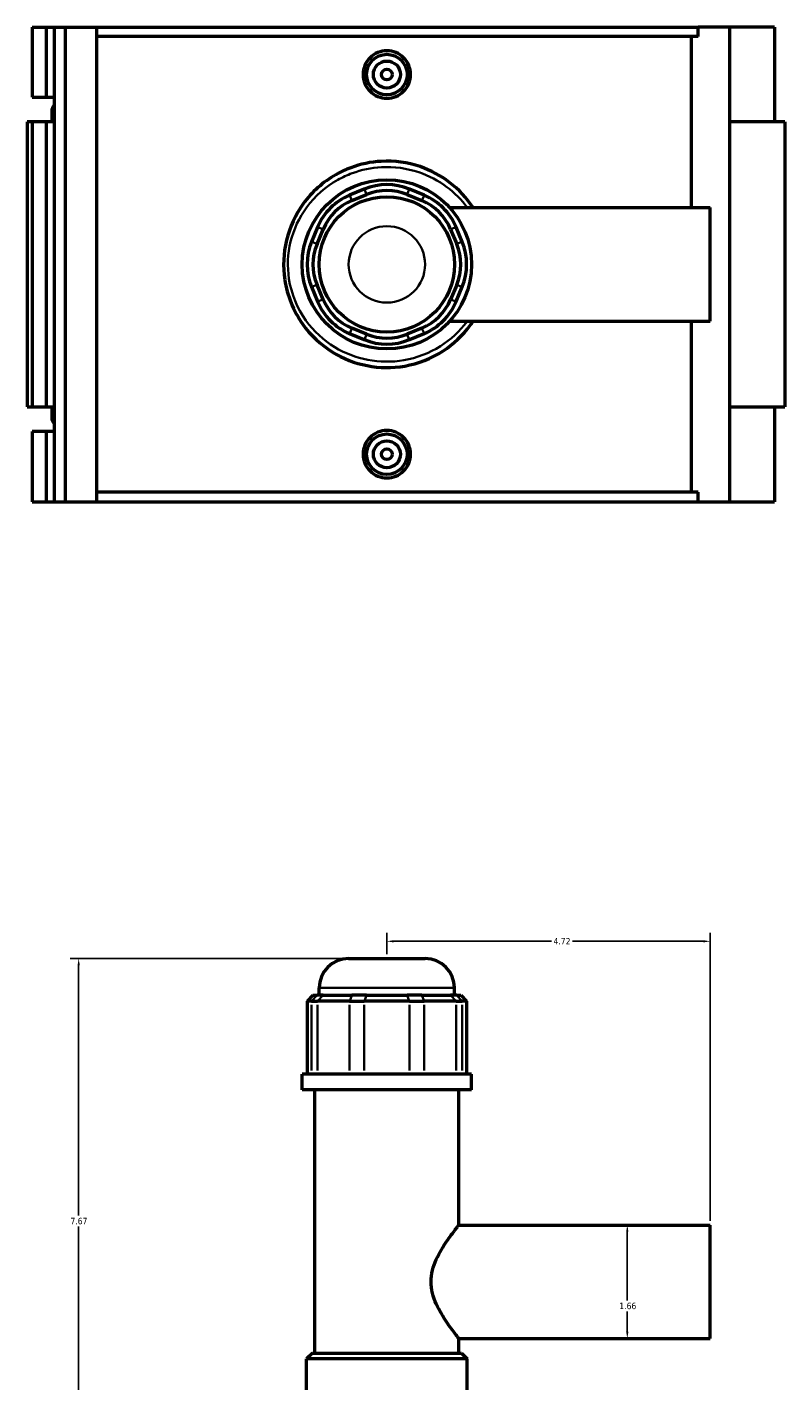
# Model space of a CAD drawing. Header units: inches. Extents: x -0.9 to 56.9, y -1.4 to 55.3.
# Tile 6 of 10: x 16.2 to 27.3, y 22.4 to 42.2. Entities that reach past the tile are written whole.
import ezdxf

# ---------------------------------------------------------------- set-up
doc = ezdxf.new("R2010")
doc.units = ezdxf.units.IN
doc.header["$MEASUREMENT"] = 0
for name, color, linetype, lineweight in [('Dimension (ANSI)', 7, 'Continuous', 25), ('Visible (ANSI)', 7, 'Continuous', 50), ('Visible Narrow (ANSI)', 7, 'Continuous', 35)]:
    doc.layers.add(name, color=color, linetype=linetype, lineweight=lineweight)
doc.styles.add('Note Text (ANSI)', font='tahoma.ttf')
doc.dimstyles.new('Default (ANSI)', dxfattribs={"dimtxt": 0.094488, "dimasz": 0.098425, "dimexe": 0.125, "dimexo": 0.0625, "dimgap": 0.031496, "dimtad": 0, "dimtih": 1, "dimtoh": 1, "dimrnd": 1e-08, "dimzin": 4, "dimdsep": 46, "dimtxsty": 'Note Text (ANSI)', "dimcen": 0.09, "dimdle": 0.393701, "dimclrd": 256, "dimclre": 256, "dimclrt": 5, "dimadec": 0, "dimazin": 1, "dimtfac": 1, "dimtofl": 0, "dimtmove": 0, "dimatfit": 3, "dimfxl": 1, "dimtolj": 1, "dimtzin": 4, "dimlwd": -1, "dimlwe": -1, "dimarcsym": 0})

# ---------------------------------------------------------------- blocks, each defined once
blk = doc.blocks.new('*D8')
at = {"layer": 'Defpoints', "color": 0, "transparency": 16777216}
for p in [(26.192, 28.824), (21.472, 28.572), (26.192, 24.681)]:
    blk.add_point(p, dxfattribs=at)
at = {"layer": 'Dimension (ANSI)', "transparency": 16777216}
for p, q in [((21.472, 28.635), (21.472, 28.949)), ((26.192, 24.744), (26.192, 28.949)), ((21.571, 28.824), (23.874, 28.824)), ((26.094, 28.824), (24.181, 28.824))]:
    blk.add_line(p, q, dxfattribs=at)
for points in [[(21.571, 28.84), (21.571, 28.807), (21.472, 28.824)], [(26.094, 28.84), (26.094, 28.807), (26.192, 28.824)]]:
    blk.add_solid(points, dxfattribs=at)
at = {"layer": 'Dimension (ANSI)', "color": 5, "transparency": 16777216, "insert": (23.905, 28.872), "char_height": 0.0945, "attachment_point": 1, "style": 'Note Text (ANSI)'}
blk.add_mtext('\\A1;4.72', dxfattribs=at)
blk = doc.blocks.new('*D9')
at = {"layer": 'Defpoints', "color": 0, "transparency": 16777216}
for p in [(24.983, 24.681), (24.983, 23.024), (24.983, 23.024)]:
    blk.add_point(p, dxfattribs=at)
at = {"layer": 'Dimension (ANSI)', "transparency": 16777216}
for p, q in [((24.983, 24.583), (24.983, 23.579)), ((24.983, 23.122), (24.983, 23.417))]:
    blk.add_line(p, q, dxfattribs=at)
for points in [[(24.966, 24.583), (24.999, 24.583), (24.983, 24.681)], [(24.966, 23.122), (24.999, 23.122), (24.983, 23.024)]]:
    blk.add_solid(points, dxfattribs=at)
at = {"layer": 'Dimension (ANSI)', "color": 5, "transparency": 16777216, "insert": (24.866, 23.547), "char_height": 0.0945, "attachment_point": 1, "style": 'Note Text (ANSI)'}
blk.add_mtext('\\A1;1.66', dxfattribs=at)
blk = doc.blocks.new('*D11')
at = {"layer": 'Defpoints', "color": 0, "transparency": 16777216}
for p in [(16.973, 28.572), (20.914, 28.572), (21.472, 20.902)]:
    blk.add_point(p, dxfattribs=at)
at = {"layer": 'Dimension (ANSI)', "transparency": 16777216}
for p, q in [((20.852, 28.572), (16.848, 28.572)), ((16.973, 28.474), (16.973, 24.818)), ((16.973, 21.001), (16.973, 24.657)), ((21.41, 20.902), (16.848, 20.902))]:
    blk.add_line(p, q, dxfattribs=at)
for points in [[(16.957, 28.474), (16.99, 28.474), (16.973, 28.572)], [(16.957, 21.001), (16.99, 21.001), (16.973, 20.902)]]:
    blk.add_solid(points, dxfattribs=at)
at = {"layer": 'Dimension (ANSI)', "color": 5, "transparency": 16777216, "insert": (16.853, 24.786), "char_height": 0.0945, "attachment_point": 1, "style": 'Note Text (ANSI)'}
blk.add_mtext('\\A1;7.67', dxfattribs=at)

msp = doc.modelspace()

# ---------------------------------------------------------------- linework, layer by layer
at = {"layer": 'Visible (ANSI)'}
for p, q in [((16.2942, 42.1731), (16.2942, 41.1487)), ((16.2942, 42.1731), (16.5003, 42.1731)), ((16.5003, 42.1731), (16.6136, 42.1731)), ((16.5003, 42.1731), (16.5003, 41.1487)), ((16.6136, 42.1731), (16.6136, 41.1487)), ((16.6136, 42.1731), (16.7785, 42.1731)), ((16.7785, 42.1731), (16.7785, 35.2431)), ((16.7785, 42.1731), (17.2316, 42.1731)), ((17.2316, 42.1731), (17.2316, 35.2431)), ((17.2316, 42.1731), (26.0195, 42.1731)), ((26.4743, 42.1731), (26.0195, 42.1731)), ((26.0195, 42.0345), (26.0195, 42.1731)), ((27.134, 42.1731), (26.4743, 42.1731)), ((26.4743, 42.1731), (26.4743, 35.2431)), ((27.134, 42.1731), (27.134, 40.7871)), ((26.0195, 42.0345), (17.2316, 42.0345)), ((25.9195, 39.5368), (25.9195, 42.0345)), ((16.2942, 41.1487), (16.5003, 41.1487)), ((16.5003, 41.1487), (16.6136, 41.1487)), ((16.6136, 41.1487), (16.6136, 41.0361)), ((16.5818, 40.9421), (16.5818, 40.7871)), ((16.6136, 41.0361), (16.6136, 40.848)), ((16.2942, 40.7871), (16.2201, 40.7871)), ((16.2201, 40.7871), (16.2201, 36.6291)), ((16.5003, 40.7871), (16.2942, 40.7871)), ((16.2942, 40.7871), (16.2942, 36.6291)), ((16.6136, 40.7871), (16.5003, 40.7871)), ((16.5003, 40.7871), (16.5003, 36.6291)), ((16.6136, 40.848), (16.6136, 40.7871)), ((16.6136, 40.7871), (16.6136, 36.6291)), ((27.2838, 40.7871), (26.4743, 40.7871)), ((27.2838, 40.7871), (27.2838, 36.6291)), ((21.1429, 39.8072), (20.9282, 39.7182)), ((22.0166, 39.7182), (21.8019, 39.8072)), ((20.9612, 39.6387), (21.1758, 39.7276)), ((21.7689, 39.7276), (21.9836, 39.6387)), ((22.3888, 39.5368), (26.1924, 39.5368)), ((26.1924, 37.8793), (26.1924, 39.5368)), ((20.4622, 39.2523), (20.3733, 39.0376)), ((20.4528, 39.0046), (20.5418, 39.2193)), ((22.403, 39.2193), (22.4919, 39.0046)), ((22.5715, 39.0376), (22.4825, 39.2523)), ((20.3733, 38.3786), (20.4622, 38.1639)), ((20.5418, 38.1968), (20.4528, 38.4115)), ((22.4919, 38.4115), (22.403, 38.1968)), ((22.4825, 38.1639), (22.5715, 38.3786)), ((21.1758, 37.6885), (20.9612, 37.7775)), ((21.9836, 37.7775), (21.7689, 37.6885)), ((22.3888, 37.8793), (26.1924, 37.8793)), ((25.9195, 35.3817), (25.9195, 37.8793)), ((20.9282, 37.6979), (21.1429, 37.609)), ((21.8019, 37.609), (22.0166, 37.6979)), ((16.2201, 36.6291), (16.2942, 36.6291)), ((16.2942, 36.6291), (16.5003, 36.6291)), ((16.5003, 36.6291), (16.6136, 36.6291)), ((16.5818, 36.6291), (16.5818, 36.4741)), ((16.6136, 36.6291), (16.6136, 36.5681)), ((26.4743, 36.6291), (27.2838, 36.6291)), ((27.134, 36.6291), (27.134, 35.2431)), ((16.6136, 36.5681), (16.6136, 36.38)), ((16.6136, 36.38), (16.6136, 36.2674)), ((16.5003, 36.2674), (16.2942, 36.2674)), ((16.2942, 36.2674), (16.2942, 35.2431)), ((16.6136, 36.2674), (16.5003, 36.2674)), ((16.5003, 36.2674), (16.5003, 35.2431)), ((16.6136, 36.2674), (16.6136, 35.2431)), ((16.2942, 35.2431), (16.5003, 35.2431)), ((16.5003, 35.2431), (16.6136, 35.2431)), ((16.6136, 35.2431), (16.7785, 35.2431)), ((16.7785, 35.2431), (17.2316, 35.2431)), ((26.0195, 35.3817), (17.2316, 35.3817)), ((17.2316, 35.2431), (26.0195, 35.2431)), ((26.0195, 35.2431), (26.0195, 35.3817)), ((26.0195, 35.2431), (26.4743, 35.2431)), ((26.4743, 35.2431), (27.134, 35.2431)), ((20.9144, 28.5723), (22.0303, 28.5723)), ((20.4839, 28.0354), (20.4839, 28.1418)), ((22.4608, 28.0354), (22.4608, 28.1418)), ((20.3939, 28.0354), (20.3078, 27.9493)), ((20.3733, 27.9493), (20.3078, 27.9493)), ((20.3078, 27.9493), (20.3078, 26.8849)), ((20.3733, 27.9493), (20.4622, 27.9493)), ((20.3939, 28.0354), (20.4528, 28.0354)), ((20.5418, 28.0354), (20.4528, 28.0354)), ((20.9282, 27.9493), (20.4622, 27.9493)), ((20.5418, 28.0354), (20.9612, 28.0354)), ((20.9282, 27.9493), (21.1429, 27.9493)), ((21.1758, 28.0354), (20.9612, 28.0354)), ((21.8019, 27.9493), (21.1429, 27.9493)), ((21.1758, 28.0354), (21.7689, 28.0354)), ((21.9836, 28.0354), (21.7689, 28.0354)), ((21.8019, 27.9493), (22.0166, 27.9493)), ((21.9836, 28.0354), (22.403, 28.0354)), ((22.4825, 27.9493), (22.0166, 27.9493)), ((22.4919, 28.0354), (22.403, 28.0354)), ((22.4825, 27.9493), (22.5715, 27.9493)), ((22.4919, 28.0354), (22.5509, 28.0354)), ((22.5509, 28.0354), (22.637, 27.9493)), ((22.637, 27.9493), (22.5715, 27.9493)), ((22.637, 27.9493), (22.637, 26.8849)), ((22.708, 26.8849), (20.2368, 26.8849)), ((20.2368, 26.6548), (20.2368, 26.8849)), ((22.708, 26.6548), (22.708, 26.8849)), ((22.708, 26.6548), (20.2368, 26.6548)), ((20.4222, 22.8114), (20.4222, 26.6548)), ((22.5226, 24.681), (22.5226, 26.6548)), ((22.5226, 24.681), (26.1924, 24.681)), ((26.1924, 23.0236), (26.1924, 24.681)), ((22.5226, 23.0236), (26.1924, 23.0236)), ((22.5226, 22.8114), (22.5226, 23.0236)), ((20.3847, 22.8114), (20.2986, 22.7253)), ((20.3847, 22.8114), (22.5601, 22.8114)), ((22.5601, 22.8114), (22.6462, 22.7253)), ((22.6462, 22.7253), (20.2986, 22.7253)), ((20.2986, 21.5645), (20.2986, 22.7253)), ((22.6462, 21.5645), (22.6462, 22.7253))]:
    msp.add_line(p, q, dxfattribs=at)
for centre, radius in [((21.4724, 41.4801), 0.2953), ((21.4724, 41.4801), 0.1969), ((21.4724, 41.4801), 0.0787), ((21.4724, 38.7081), 1.2356), ((21.4724, 38.7081), 0.9885), ((21.4724, 35.9361), 0.2953), ((21.4724, 35.9361), 0.1969), ((21.4724, 35.9361), 0.0787)]:
    msp.add_circle(centre, radius, dxfattribs=at)
for centre, radius, start, end in [((16.7368, 40.9421), 0.155, 142.63517, 217.36483), ((21.4724, 39.0117), 0.861, 67.5, 112.5), ((21.4724, 39.0117), 0.7749, 67.5, 112.5), ((21.2577, 38.9228), 0.861, 112.5, 157.5), ((21.2577, 38.9228), 0.7749, 112.5, 157.5), ((21.6871, 38.9228), 0.7749, 22.5, 67.5), ((21.6871, 38.9228), 0.861, 22.5, 67.5), ((21.1688, 38.7081), 0.861, 157.5, 202.5), ((21.1688, 38.7081), 0.7749, 157.5, 202.5), ((21.776, 38.7081), 0.7749, 337.5, 22.5), ((21.776, 38.7081), 0.861, 337.5, 22.5), ((21.2577, 38.4934), 0.861, 202.5, 247.5), ((21.2577, 38.4934), 0.7749, 202.5, 247.5), ((21.6871, 38.4934), 0.7749, 292.5, 337.5), ((21.6871, 38.4934), 0.861, 292.5, 337.5), ((21.4724, 38.4045), 0.861, 247.5, 292.5), ((21.4724, 38.4045), 0.7749, 247.5, 292.5), ((16.7368, 36.4741), 0.155, 142.63517, 217.36483), ((20.9144, 28.1418), 0.4305, 90, 180), ((22.0303, 28.1418), 0.4305, 0, 90)]:
    msp.add_arc(centre, radius, start, end, dxfattribs=at)
for points, knots in [([(21.8193, 41.4801), (21.8193, 41.4365), (21.8106, 41.3901), (21.7751, 41.3048), (21.7483, 41.266), (21.6867, 41.2046), (21.6477, 41.1781), (21.5623, 41.1428), (21.5159, 41.1342), (21.4289, 41.1342), (21.3825, 41.1428), (21.2971, 41.1781), (21.2581, 41.2046), (21.1964, 41.266), (21.1697, 41.3048), (21.1342, 41.3901), (21.1254, 41.4365), (21.1254, 41.5236), (21.1342, 41.57), (21.1697, 41.6553), (21.1964, 41.6942), (21.2581, 41.7555), (21.2971, 41.7821), (21.3825, 41.8173), (21.4289, 41.826), (21.5159, 41.826), (21.5623, 41.8173), (21.6477, 41.7821), (21.6867, 41.7555), (21.7483, 41.6942), (21.7751, 41.6553), (21.8106, 41.57), (21.8193, 41.5236), (21.8193, 41.4801)], [0, 0, 0, 0, 0.331681, 0.331681, 0.663362, 0.663362, 0.9948076, 0.9948076, 1.3262532, 1.3262532, 1.6576988, 1.6576988, 1.9891444, 1.9891444, 2.3208254, 2.3208254, 2.6525065, 2.6525065, 2.9841875, 2.9841875, 3.3158685, 3.3158685, 3.6473141, 3.6473141, 3.9787597, 3.9787597, 4.3102053, 4.3102053, 4.6416509, 4.6416509, 4.9733319, 4.9733319, 5.3050129, 5.3050129, 5.3050129, 5.3050129]), ([(22.7308, 39.5368), (22.638, 39.6777), (22.5216, 39.8026), (22.2582, 40.004), (22.1122, 40.0821), (21.776, 40.1963), (21.5824, 40.223), (21.2381, 40.2044), (21.0868, 40.1726), (20.8686, 40.091), (20.7955, 40.0567), (20.5401, 39.911), (20.3783, 39.7658), (20.1377, 39.4343), (20.0534, 39.2521), (19.9622, 38.8721), (19.9536, 38.675), (20.0173, 38.2519), (20.1071, 38.0295), (20.3578, 37.6741), (20.5077, 37.533), (20.8333, 37.3316), (21.0045, 37.2643), (21.3635, 37.194), (21.5514, 37.1921), (21.9309, 37.2587), (22.1209, 37.3334), (22.4457, 37.5427), (22.5834, 37.6732), (22.7059, 37.8425), (22.7186, 37.8608), (22.7308, 37.8793)], [-32.6766072, -32.6766072, -32.6766072, -32.6766072, -31.430634, -31.430634, -30.2261842, -30.2261842, -28.8218644, -28.8218644, -27.7023707, -27.7023707, -27.1094557, -27.1094557, -25.5344959, -25.5344959, -24.0835701, -24.0835701, -22.6677523, -22.6677523, -20.9492195, -20.9492195, -19.454912, -19.454912, -18.1242372, -18.1242372, -16.773232, -16.773232, -15.3014386, -15.3014386, -13.9212063, -13.9212063, -13.7570583, -13.7570583, -13.7570583, -13.7570583]), ([(21.8193, 35.9361), (21.8193, 35.8925), (21.8106, 35.8461), (21.7751, 35.7608), (21.7483, 35.722), (21.6867, 35.6606), (21.6477, 35.6341), (21.5623, 35.5988), (21.5159, 35.5902), (21.4289, 35.5902), (21.3825, 35.5988), (21.2971, 35.6341), (21.2581, 35.6606), (21.1964, 35.722), (21.1697, 35.7608), (21.1342, 35.8461), (21.1254, 35.8925), (21.1254, 35.9361), (21.1254, 35.9796), (21.1342, 36.026), (21.1697, 36.1113), (21.1964, 36.1502), (21.2581, 36.2115), (21.2971, 36.2381), (21.3825, 36.2733), (21.4289, 36.282), (21.5159, 36.282), (21.5623, 36.2733), (21.6477, 36.2381), (21.6867, 36.2115), (21.7483, 36.1502), (21.7751, 36.1113), (21.8106, 36.026), (21.8193, 35.9796), (21.8193, 35.9361)], [2.6525065, 2.6525065, 2.6525065, 2.6525065, 2.9841875, 2.9841875, 3.3158685, 3.3158685, 3.6473141, 3.6473141, 3.9787597, 3.9787597, 4.3102053, 4.3102053, 4.6416509, 4.6416509, 4.9733319, 4.9733319, 5.3050129, 5.3050129, 5.3050129, 5.6366939, 5.6366939, 5.968375, 5.968375, 6.2998206, 6.2998206, 6.6312662, 6.6312662, 6.9627118, 6.9627118, 7.2941574, 7.2941574, 7.6258384, 7.6258384, 7.9575194, 7.9575194, 7.9575194, 7.9575194]), ([(22.5226, 23.0236), (22.5226, 23.0236), (22.5182, 23.0291), (22.5008, 23.0514), (22.4877, 23.0682), (22.4547, 23.1114), (22.4347, 23.1379), (22.3911, 23.1979), (22.3675, 23.2313), (22.3197, 23.3023), (22.2937, 23.3427), (22.2423, 23.4306), (22.2168, 23.4781), (22.1719, 23.5782), (22.1524, 23.631), (22.1251, 23.7398), (22.1175, 23.7959), (22.1175, 23.9087), (22.1251, 23.9648), (22.1524, 24.0736), (22.1719, 24.1264), (22.2168, 24.2265), (22.2423, 24.274), (22.2937, 24.3619), (22.3197, 24.4023), (22.3675, 24.4733), (22.3911, 24.5067), (22.4347, 24.5667), (22.4547, 24.5932), (22.4877, 24.6364), (22.5008, 24.6532), (22.5182, 24.6755), (22.5226, 24.681), (22.5226, 24.681)], [3.3893804, 3.3893804, 3.3893804, 3.3893804, 3.8069199, 3.8069199, 4.2244594, 4.2244594, 4.641999, 4.641999, 5.0595385, 5.0595385, 5.4893441, 5.4893441, 5.9191496, 5.9191496, 6.3489552, 6.3489552, 6.7787608, 6.7787608, 7.2085664, 7.2085664, 7.6383719, 7.6383719, 8.0681775, 8.0681775, 8.4979831, 8.4979831, 8.9155226, 8.9155226, 9.3330621, 9.3330621, 9.7506017, 9.7506017, 10.1681412, 10.1681412, 10.1681412, 10.1681412])]:
    msp.add_open_spline(points, degree=3, knots=knots, dxfattribs=at)
at = {"layer": 'Visible Narrow (ANSI)'}
for p, q in [((21.1742, 39.7316), (21.1445, 39.8032)), ((21.7706, 39.7316), (21.8002, 39.8032)), ((20.9299, 39.7143), (20.9595, 39.6427)), ((21.9853, 39.6427), (22.0149, 39.7143)), ((20.5378, 39.221), (20.4662, 39.2506)), ((22.407, 39.221), (22.4786, 39.2506)), ((20.4489, 39.0063), (20.3773, 39.0359)), ((22.4959, 39.0063), (22.5675, 39.0359)), ((20.4489, 38.4099), (20.3773, 38.3802)), ((22.4959, 38.4099), (22.5675, 38.3802)), ((20.5378, 38.1952), (20.4662, 38.1655)), ((22.407, 38.1952), (22.4786, 38.1655)), ((20.9595, 37.7735), (20.9299, 37.7019)), ((21.9853, 37.7735), (22.0149, 37.7019)), ((21.1742, 37.6846), (21.1445, 37.613)), ((21.7706, 37.6846), (21.8002, 37.613)), ((22.4487, 28.1418), (20.4961, 28.1418)), ((20.3733, 26.9381), (20.3733, 27.8961)), ((20.4489, 28.0311), (20.3773, 27.9536)), ((20.4622, 27.8961), (20.4622, 26.9381)), ((20.5378, 28.0311), (20.4662, 27.9536)), ((20.9282, 26.9381), (20.9282, 27.8961)), ((20.9595, 28.0311), (20.9299, 27.9536)), ((21.1429, 27.8961), (21.1429, 26.9381)), ((21.1742, 28.0311), (21.1445, 27.9536)), ((21.7706, 28.0311), (21.8002, 27.9536)), ((21.8019, 26.9381), (21.8019, 27.8961)), ((21.9853, 28.0311), (22.0149, 27.9536)), ((22.0166, 27.8961), (22.0166, 26.9381)), ((22.407, 28.0311), (22.4786, 27.9536)), ((22.4825, 26.9381), (22.4825, 27.8961)), ((22.4959, 28.0311), (22.5675, 27.9536)), ((22.5715, 27.8961), (22.5715, 26.9381))]:
    msp.add_line(p, q, dxfattribs=at)
msp.add_circle((21.4724, 38.7081), 0.5579, dxfattribs=at)
msp.add_open_spline([(22.6461, 37.8793), (22.645, 37.8779), (22.644, 37.8764), (22.5379, 37.7323), (22.4058, 37.6093), (22.0943, 37.412), (21.9121, 37.3416), (21.5482, 37.2787), (21.368, 37.2805), (21.0236, 37.3468), (20.8595, 37.4103), (20.5472, 37.6001), (20.4035, 37.7332), (20.163, 38.0683), (20.0769, 38.278), (20.0158, 38.6769), (20.024, 38.8627), (20.1115, 39.2211), (20.1923, 39.3928), (20.4231, 39.7053), (20.5783, 39.8422), (20.8232, 39.9796), (20.8934, 40.012), (21.1026, 40.0889), (21.2477, 40.1189), (21.5779, 40.1365), (21.7635, 40.1113), (22.086, 40.0036), (22.226, 39.93), (22.4632, 39.7517), (22.5631, 39.6504), (22.6461, 39.5368)], degree=3, knots=[13.9071649, 13.9071649, 13.9071649, 13.9071649, 13.9212063, 13.9212063, 15.3014386, 15.3014386, 16.773232, 16.773232, 18.1242372, 18.1242372, 19.454912, 19.454912, 20.9492195, 20.9492195, 22.6677523, 22.6677523, 24.0835701, 24.0835701, 25.5344959, 25.5344959, 27.1094557, 27.1094557, 27.7023707, 27.7023707, 28.8218644, 28.8218644, 30.2261842, 30.2261842, 31.430634, 31.430634, 32.5265009, 32.5265009, 32.5265009, 32.5265009], dxfattribs=at)

# ---------------------------------------------------------------- dimensions: what is measured, and where the dimension line sits
at = {"layer": 'Dimension (ANSI)'}
for base, p1, p2, angle, override, picture, middle in [((26.1924, 28.8238), (21.4724, 28.5723), (26.1924, 24.681), 180, {"dimgap": 0.031496, "dimtih": 0, "dimtoh": 0, "dimdec": 2, "dimtol": 0, "dimlim": 0, "dimtp": 0, "dimtm": 0, "dimtdec": 2, "dimatfit": 1}, '*D8', (24.0274, 28.8238)), ((16.9733, 28.5723), (21.4724, 20.9023), (20.9144, 28.5723), 90, {"dimgap": 0.031496, "dimdec": 2, "dimtol": 0, "dimlim": 0, "dimtp": 0, "dimtm": 0, "dimtdec": 2, "dimatfit": 1}, '*D11', (16.9733, 24.7373)), ((24.9829, 23.0236), (24.9829, 24.681), (24.9829, 23.0236), 270, {"dimgap": 0.031496, "dimdec": 2, "dimse1": 1, "dimse2": 1, "dimtol": 0, "dimlim": 0, "dimtp": 0, "dimtm": 0, "dimtdec": 2, "dimatfit": 1}, '*D9', (24.9829, 23.498))]:
    dim = msp.add_linear_dim(base=base, p1=p1, p2=p2, angle=angle, dimstyle='Default (ANSI)', override=override, dxfattribs=at)
    dim.commit()
    dim.dimension.update_dxf_attribs({"geometry": picture, "text_midpoint": middle, "dimtype": 160})

doc.saveas('drawing.dxf')
